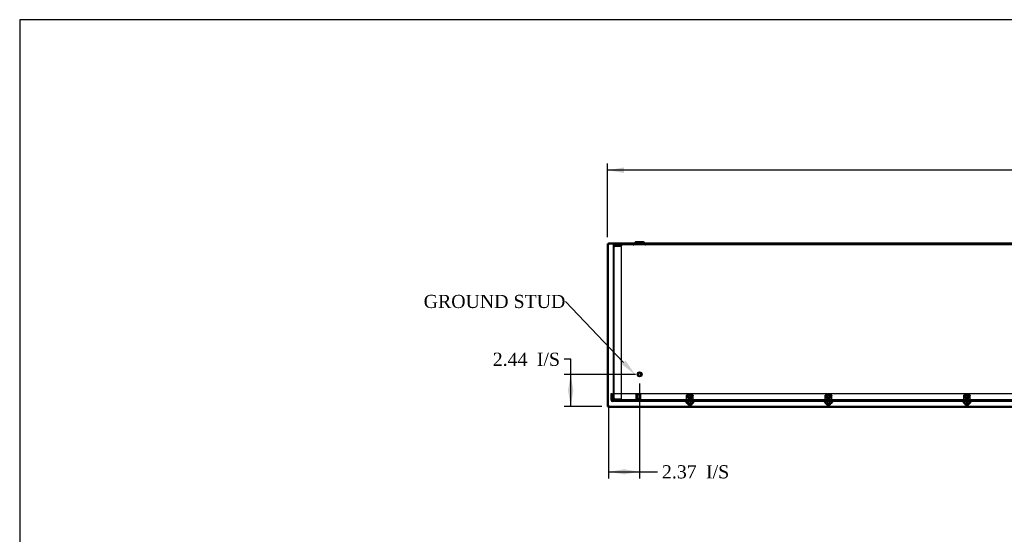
# Model space of a CAD drawing. Header units: inches. Extents: x 1 to 240, y -1 to 159.
# Tile 5 of 12: x 1 to 76, y 120 to 159. Entities that reach past the tile are written whole.
import ezdxf
from ezdxf import colors
from ezdxf.entities.mleader import LeaderData, LeaderLine
from ezdxf.enums import TextEntityAlignment as Align
from ezdxf.lldxf.tags import DXFTag
from ezdxf.math import Vec2, Vec3

# ---------------------------------------------------------------- set-up
doc = ezdxf.new("R2010")
doc.units = ezdxf.units.IN
doc.header["$MEASUREMENT"] = 0
for name, color, linetype in [('COM70472-36', 7, 'Continuous'), ('COM70473-36', 7, 'Continuous'), ('COM70474-5', 7, 'Continuous'), ('COM70985-8', 7, 'Continuous'), ('Default', 7, 'Continuous'), ('NTS16522', 7, 'Continuous'), ('RNG17670', 7, 'Continuous'), ('SCS19475', 7, 'Continuous'), ('STD26152', 7, 'Continuous')]:
    doc.layers.add(name, color=color, linetype=linetype)
doc.styles.add('SEACAD_Times_New_Roman', font='times.ttf')
tags = doc.linetypes.add('HIDDEN2', pattern=[0.1875, 0.125, -0.0625]).pattern_tags.tags
tags[6:7] = [DXFTag(74, 4), DXFTag(75, 0), DXFTag(340, '0'), DXFTag(46, 0.0), DXFTag(50, 0.0), DXFTag(44, 0.0), DXFTag(45, 0.0)]
tags[4:5] = [DXFTag(74, 4), DXFTag(75, 0), DXFTag(340, '0'), DXFTag(46, 0.0), DXFTag(50, 0.0), DXFTag(44, 0.0), DXFTag(45, 0.0)]
doc.dimstyles.new('HAMMOND_(STH_-_240x160)', dxfattribs={"dimtxt": 1, "dimasz": 1.25, "dimexe": 0.5, "dimexo": 0.5, "dimgap": 0.25, "dimtad": 0, "dimtih": 1, "dimtoh": 1, "dimzin": 0, "dimdsep": 46, "dimtxsty": 'SEACAD_Times_New_Roman', "dimblk1": '_SE_FILLED', "dimblk2": '_SE_FILLED', "dimsah": 1, "dimcen": 0.5, "dimadec": 0, "dimazin": 0, "dimtfac": 0.8, "dimtofl": 0, "dimtmove": 1, "dimatfit": 3, "dimfxl": 1, "dimtolj": 1, "dimtzin": 0, "dimarcsym": 0})

# ---------------------------------------------------------------- blocks, each defined once
blk = doc.blocks.new('SE5')
at = {"layer": 'COM70472-36', "color": 7, "linetype": 'HIDDEN2'}
for p, q in [((142.139, 142.152), (46.139, 142.152)), ((46.139, 142.08), (46.139, 142.152)), ((142.139, 142.08), (46.139, 142.08)), ((46.139, 142.08), (46.139, 142.044)), ((46.139, 141.972), (46.139, 142.044)), ((47.744, 142.224), (47.68, 142.161)), ((47.849, 142.227), (47.731, 142.11)), ((48.408, 142.236), (47.87, 142.236)), ((48.014, 142.308), (48.014, 142.236)), ((48.264, 142.236), (48.264, 142.308)), ((48.547, 142.11), (48.429, 142.227)), ((48.597, 142.161), (48.534, 142.224)), ((46.139, 130.224), (46.139, 130.352)), ((46.734, 130.332), (46.764, 130.332)), ((46.734, 130.332), (46.734, 130.224)), ((46.764, 130.332), (46.764, 130.316)), ((141.514, 130.296), (46.764, 130.296)), ((46.764, 130.224), (46.764, 130.244)), ((51.852, 130.296), (51.852, 130.224)), ((52.082, 130.224), (52.082, 130.296)), ((62.395, 130.296), (62.395, 130.224)), ((62.625, 130.224), (62.625, 130.296)), ((72.938, 130.296), (72.938, 130.224)), ((73.168, 130.224), (73.168, 130.296))]:
    blk.add_line(p, q, dxfattribs=at)
at = {"layer": 'COM70472-36', "color": 7, "linetype": 'Continuous'}
for p, q in [((47.798, 142.278), (47.744, 142.224)), ((48.408, 142.308), (47.87, 142.308)), ((48.534, 142.224), (48.48, 142.278))]:
    blk.add_line(p, q, dxfattribs=at)
at = {"layer": 'COM70472-36', "color": 7, "linetype": 'HIDDEN2'}
for centre, radius, start, end in [((47.659, 142.182), 0.03, 270, 315), ((47.659, 142.182), 0.102, 270, 315), ((47.87, 142.206), 0.03, 90, 135), ((48.408, 142.206), 0.03, 45, 90), ((48.619, 142.182), 0.102, 225, 270), ((48.619, 142.182), 0.03, 225, 270)]:
    blk.add_arc(centre, radius, start, end, dxfattribs=at)
at = {"layer": 'COM70472-36', "color": 7, "linetype": 'Continuous'}
for centre, start, end in [((47.87, 142.206), 90, 135), ((48.408, 142.206), 45, 90)]:
    blk.add_arc(centre, 0.102, start, end, dxfattribs=at)
at = {"layer": 'COM70473-36', "color": 7, "linetype": 'HIDDEN2'}
for p, q in [((45.967, 130.26), (45.967, 130.777)), ((45.967, 130.777), (46.039, 130.777)), ((46.039, 130.26), (46.039, 130.777)), ((46.092, 130.26), (46.092, 130.777)), ((46.092, 130.777), (142.186, 130.777)), ((142.203, 130.224), (46.075, 130.224)), ((142.203, 130.152), (46.075, 130.152)), ((46.092, 130.26), (46.092, 130.224)), ((46.092, 130.224), (46.092, 130.152)), ((51.616, 130.152), (51.743, 130.006)), ((51.67, 130.199), (51.838, 130.006)), ((52.191, 130.006), (51.743, 130.006)), ((52.095, 130.006), (52.263, 130.199)), ((52.191, 130.006), (52.318, 130.152)), ((62.159, 130.152), (62.286, 130.006)), ((62.213, 130.199), (62.381, 130.006)), ((62.734, 130.006), (62.286, 130.006)), ((62.638, 130.006), (62.806, 130.199)), ((62.734, 130.006), (62.861, 130.152)), ((72.702, 130.152), (72.829, 130.006)), ((72.756, 130.199), (72.924, 130.006)), ((73.277, 130.006), (72.829, 130.006)), ((73.181, 130.006), (73.349, 130.199)), ((73.277, 130.006), (73.404, 130.152))]:
    blk.add_line(p, q, dxfattribs=at)
for centre, radius, start, end in [((46.075, 130.26), 0.108, 180, 270), ((46.075, 130.26), 0.036, 180, 270), ((51.616, 130.152), 0.072, 41, 90), ((52.318, 130.152), 0.072, 90, 139), ((62.159, 130.152), 0.072, 41, 90), ((62.861, 130.152), 0.072, 90, 139), ((72.702, 130.152), 0.072, 41, 90), ((73.404, 130.152), 0.072, 90, 139)]:
    blk.add_arc(centre, radius, start, end, dxfattribs=at)
at = {"layer": 'COM70474-5', "color": 7, "linetype": 'HIDDEN2'}
for p, q in [((46.139, 141.972), (46.139, 141.955)), ((46.139, 130.369), (46.139, 141.955)), ((46.139, 141.955), (46.247, 141.955)), ((46.211, 141.972), (46.211, 141.955)), ((46.211, 130.369), (46.211, 141.955)), ((46.247, 142.008), (46.764, 142.008)), ((46.764, 141.955), (46.247, 141.955)), ((46.764, 142.08), (46.764, 142.008)), ((46.764, 130.369), (46.764, 141.955)), ((46.139, 130.369), (46.139, 130.352)), ((46.247, 130.369), (46.139, 130.369)), ((46.211, 130.369), (46.211, 130.352)), ((46.247, 130.369), (46.764, 130.369)), ((46.764, 130.316), (46.247, 130.316)), ((46.764, 130.244), (46.247, 130.244)), ((46.764, 130.244), (46.764, 130.316))]:
    blk.add_line(p, q, dxfattribs=at)
for centre, radius, start, end in [((46.247, 141.972), 0.108, 90, 180), ((46.247, 141.972), 0.036, 90, 180), ((46.247, 130.352), 0.108, 180, 270), ((46.247, 130.352), 0.036, 180, 270)]:
    blk.add_arc(centre, radius, start, end, dxfattribs=at)
at = {"layer": 'COM70985-8', "color": 7, "linetype": 'Continuous'}
for p, q in [((45.701, 129.786), (45.701, 142.152)), ((45.701, 142.152), (45.773, 142.152)), ((45.774, 142.224), (142.504, 142.224)), ((45.774, 142.224), (45.774, 142.152)), ((45.701, 129.786), (45.773, 129.786)), ((45.774, 129.714), (45.774, 129.786)), ((142.504, 129.714), (45.774, 129.714))]:
    blk.add_line(p, q, dxfattribs=at)
at = {"layer": 'COM70985-8', "color": 7, "linetype": 'HIDDEN2'}
for p, q in [((45.773, 129.786), (45.773, 142.152)), ((45.774, 142.152), (46.139, 142.152)), ((46.576, 142.224), (46.576, 142.152)), ((46.826, 142.152), (46.826, 142.224)), ((47.72, 142.152), (47.72, 142.224)), ((48.559, 142.224), (48.559, 142.152)), ((53.875, 142.224), (53.875, 142.152)), ((54.125, 142.152), (54.125, 142.224)), ((61.173, 142.224), (61.173, 142.152)), ((61.423, 142.152), (61.423, 142.224)), ((68.471, 142.224), (68.471, 142.152)), ((68.721, 142.152), (68.721, 142.224)), ((75.769, 142.224), (75.769, 142.152)), ((142.504, 129.786), (45.774, 129.786))]:
    blk.add_line(p, q, dxfattribs=at)
at = {"layer": 'COM70985-8', "color": 7, "linetype": 'Continuous'}
for points, knots in [([(45.701, 142.152), (45.701, 142.149), (45.704, 142.146), (45.715, 142.14), (45.723, 142.137), (45.743, 142.131), (45.755, 142.128), (45.781, 142.122), (45.795, 142.119), (45.809, 142.116)], [0, 0, 0, 0, 0.25, 0.25, 0.5, 0.5, 0.75, 0.75, 1, 1, 1, 1]), ([(45.773, 142.152), (45.773, 142.146), (45.777, 142.14), (45.791, 142.128), (45.8, 142.122), (45.809, 142.116)], [0, 0, 0, 0, 0.5, 0.5, 1, 1, 1, 1]), ([(45.809, 142.116), (45.806, 142.13), (45.803, 142.144), (45.797, 142.17), (45.794, 142.182), (45.789, 142.202), (45.786, 142.21), (45.78, 142.221), (45.777, 142.224), (45.774, 142.224)], [0, 0, 0, 0, 0.25, 0.25, 0.5, 0.5, 0.75, 0.75, 1, 1, 1, 1]), ([(45.809, 142.116), (45.803, 142.125), (45.797, 142.135), (45.786, 142.148), (45.78, 142.152), (45.774, 142.152)], [0, 0, 0, 0, 0.5, 0.5, 1, 1, 1, 1]), ([(45.809, 129.822), (45.795, 129.819), (45.781, 129.816), (45.755, 129.81), (45.743, 129.807), (45.723, 129.801), (45.715, 129.798), (45.704, 129.792), (45.701, 129.789), (45.701, 129.786)], [0, 0, 0, 0, 0.25, 0.25, 0.5, 0.5, 0.75, 0.75, 1, 1, 1, 1]), ([(45.809, 129.822), (45.8, 129.816), (45.791, 129.81), (45.777, 129.798), (45.773, 129.792), (45.773, 129.786)], [0, 0, 0, 0, 0.5, 0.5, 1, 1, 1, 1]), ([(45.774, 129.714), (45.777, 129.714), (45.78, 129.717), (45.786, 129.727), (45.789, 129.735), (45.794, 129.755), (45.797, 129.767), (45.803, 129.794), (45.806, 129.808), (45.809, 129.822)], [0, 0, 0, 0, 0.25, 0.25, 0.5, 0.5, 0.75, 0.75, 1, 1, 1, 1]), ([(45.774, 129.786), (45.78, 129.786), (45.786, 129.79), (45.797, 129.803), (45.803, 129.812), (45.809, 129.822)], [0, 0, 0, 0, 0.5, 0.5, 1, 1, 1, 1])]:
    blk.add_open_spline(points, degree=3, knots=knots, dxfattribs=at)
at = {"layer": 'NTS16522', "color": 7, "linetype": 'HIDDEN2'}
for p, q in [((51.717, 130.651), (52.217, 130.651)), ((51.717, 130.619), (51.717, 130.651)), ((52.217, 130.634), (51.717, 130.634)), ((51.717, 130.238), (51.717, 130.619)), ((51.717, 130.474), (52.217, 130.474)), ((51.717, 130.456), (52.217, 130.456)), ((51.791, 130.574), (51.812, 130.599)), ((51.809, 130.474), (51.791, 130.574)), ((51.791, 130.574), (51.817, 130.574)), ((51.822, 130.437), (51.809, 130.437)), ((51.809, 130.437), (51.809, 130.427)), ((51.824, 130.427), (51.809, 130.427)), ((51.812, 130.599), (52.122, 130.599)), ((51.817, 130.574), (51.812, 130.599)), ((52.117, 130.574), (51.817, 130.574)), ((51.817, 130.574), (51.834, 130.474)), ((51.824, 130.427), (51.818, 130.456)), ((51.825, 130.427), (51.824, 130.427)), ((51.831, 130.383), (51.824, 130.427)), ((51.825, 130.427), (51.846, 130.427)), ((51.846, 130.383), (51.846, 130.427)), ((51.86, 130.651), (51.86, 130.634)), ((51.872, 130.599), (51.872, 130.383)), ((51.879, 130.599), (51.889, 130.589)), ((52.045, 130.589), (51.889, 130.589)), ((51.889, 130.589), (51.889, 130.383)), ((52.045, 130.589), (52.055, 130.599)), ((52.045, 130.383), (52.045, 130.589)), ((52.062, 130.599), (52.062, 130.383)), ((52.074, 130.634), (52.074, 130.651)), ((52.088, 130.427), (52.109, 130.427)), ((52.088, 130.427), (52.088, 130.383)), ((52.1, 130.474), (52.117, 130.574)), ((52.11, 130.427), (52.103, 130.383)), ((52.11, 130.427), (52.109, 130.427)), ((52.11, 130.427), (52.115, 130.456)), ((52.11, 130.427), (52.125, 130.427)), ((52.112, 130.437), (52.125, 130.437)), ((52.117, 130.574), (52.122, 130.599)), ((52.117, 130.574), (52.143, 130.574)), ((52.122, 130.599), (52.143, 130.574)), ((52.143, 130.574), (52.125, 130.474)), ((52.125, 130.427), (52.125, 130.437)), ((52.217, 130.651), (52.217, 130.619)), ((52.217, 130.238), (52.217, 130.619)), ((62.26, 130.651), (62.76, 130.651)), ((62.26, 130.619), (62.26, 130.651)), ((62.76, 130.634), (62.26, 130.634)), ((62.26, 130.238), (62.26, 130.619)), ((62.26, 130.474), (62.76, 130.474)), ((62.26, 130.456), (62.76, 130.456)), ((62.334, 130.574), (62.355, 130.599)), ((62.352, 130.474), (62.334, 130.574)), ((62.334, 130.574), (62.36, 130.574)), ((62.365, 130.437), (62.352, 130.437)), ((62.352, 130.437), (62.352, 130.427)), ((62.367, 130.427), (62.352, 130.427)), ((62.355, 130.599), (62.665, 130.599)), ((62.36, 130.574), (62.355, 130.599)), ((62.66, 130.574), (62.36, 130.574)), ((62.36, 130.574), (62.377, 130.474)), ((62.367, 130.427), (62.361, 130.456)), ((62.368, 130.427), (62.367, 130.427)), ((62.374, 130.383), (62.367, 130.427)), ((62.368, 130.427), (62.389, 130.427)), ((62.389, 130.383), (62.389, 130.427)), ((62.403, 130.651), (62.403, 130.634)), ((62.415, 130.599), (62.415, 130.383)), ((62.422, 130.599), (62.432, 130.589)), ((62.588, 130.589), (62.432, 130.589)), ((62.432, 130.589), (62.432, 130.383)), ((62.588, 130.589), (62.598, 130.599)), ((62.588, 130.383), (62.588, 130.589)), ((62.605, 130.599), (62.605, 130.383)), ((62.617, 130.634), (62.617, 130.651)), ((62.631, 130.427), (62.652, 130.427)), ((62.631, 130.427), (62.631, 130.383)), ((62.643, 130.474), (62.66, 130.574)), ((62.653, 130.427), (62.646, 130.383)), ((62.653, 130.427), (62.652, 130.427)), ((62.653, 130.427), (62.658, 130.456)), ((62.653, 130.427), (62.668, 130.427)), ((62.655, 130.437), (62.668, 130.437)), ((62.66, 130.574), (62.665, 130.599)), ((62.66, 130.574), (62.686, 130.574)), ((62.665, 130.599), (62.686, 130.574)), ((62.686, 130.574), (62.668, 130.474)), ((62.668, 130.427), (62.668, 130.437)), ((62.76, 130.651), (62.76, 130.619)), ((62.76, 130.238), (62.76, 130.619)), ((72.803, 130.651), (73.303, 130.651)), ((72.803, 130.619), (72.803, 130.651)), ((73.303, 130.634), (72.803, 130.634)), ((72.803, 130.238), (72.803, 130.619)), ((72.803, 130.474), (73.303, 130.474)), ((72.803, 130.456), (73.303, 130.456)), ((72.877, 130.574), (72.898, 130.599)), ((72.895, 130.474), (72.877, 130.574)), ((72.877, 130.574), (72.903, 130.574)), ((72.908, 130.437), (72.895, 130.437)), ((72.895, 130.437), (72.895, 130.427)), ((72.91, 130.427), (72.895, 130.427)), ((72.898, 130.599), (73.208, 130.599)), ((72.903, 130.574), (72.898, 130.599)), ((73.203, 130.574), (72.903, 130.574)), ((72.903, 130.574), (72.92, 130.474)), ((72.91, 130.427), (72.904, 130.456)), ((72.911, 130.427), (72.91, 130.427)), ((72.917, 130.383), (72.91, 130.427)), ((72.911, 130.427), (72.932, 130.427)), ((72.932, 130.383), (72.932, 130.427)), ((72.946, 130.651), (72.946, 130.634)), ((72.958, 130.599), (72.958, 130.383)), ((72.965, 130.599), (72.975, 130.589)), ((73.131, 130.589), (72.975, 130.589)), ((72.975, 130.589), (72.975, 130.383)), ((73.131, 130.589), (73.141, 130.599)), ((73.131, 130.383), (73.131, 130.589)), ((73.148, 130.599), (73.148, 130.383)), ((73.16, 130.634), (73.16, 130.651)), ((73.174, 130.427), (73.195, 130.427)), ((73.174, 130.427), (73.174, 130.383)), ((73.186, 130.474), (73.203, 130.574)), ((73.196, 130.427), (73.189, 130.383)), ((73.196, 130.427), (73.195, 130.427)), ((73.196, 130.427), (73.201, 130.456)), ((73.196, 130.427), (73.211, 130.427)), ((73.198, 130.437), (73.211, 130.437)), ((73.203, 130.574), (73.208, 130.599)), ((73.203, 130.574), (73.229, 130.574)), ((73.208, 130.599), (73.229, 130.574)), ((73.229, 130.574), (73.211, 130.474)), ((73.211, 130.427), (73.211, 130.437)), ((73.303, 130.651), (73.303, 130.619)), ((73.303, 130.238), (73.303, 130.619)), ((51.717, 130.206), (51.717, 130.238)), ((52.217, 130.206), (51.717, 130.206)), ((51.78, 130.224), (51.78, 130.206)), ((51.824, 130.224), (51.824, 130.206)), ((52.103, 130.383), (51.831, 130.383)), ((51.86, 130.224), (51.86, 130.206)), ((52.074, 130.206), (52.074, 130.224)), ((52.11, 130.224), (52.11, 130.206)), ((52.154, 130.224), (52.154, 130.206)), ((52.217, 130.238), (52.217, 130.206)), ((62.26, 130.206), (62.26, 130.238)), ((62.76, 130.206), (62.26, 130.206)), ((62.323, 130.224), (62.323, 130.206)), ((62.367, 130.224), (62.367, 130.206)), ((62.646, 130.383), (62.374, 130.383)), ((62.403, 130.224), (62.403, 130.206)), ((62.617, 130.206), (62.617, 130.224)), ((62.653, 130.224), (62.653, 130.206)), ((62.697, 130.224), (62.697, 130.206)), ((62.76, 130.238), (62.76, 130.206)), ((72.803, 130.206), (72.803, 130.238)), ((73.303, 130.206), (72.803, 130.206)), ((72.866, 130.224), (72.866, 130.206)), ((72.91, 130.224), (72.91, 130.206)), ((73.189, 130.383), (72.917, 130.383)), ((72.946, 130.224), (72.946, 130.206)), ((73.16, 130.206), (73.16, 130.224)), ((73.196, 130.224), (73.196, 130.206)), ((73.24, 130.224), (73.24, 130.206)), ((73.303, 130.238), (73.303, 130.206))]:
    blk.add_line(p, q, dxfattribs=at)
for centre, start_param, end_param in [((51.767, 130.12), -0.946712, -0.820505), ((52.167, 130.12), 0.820505, 0.946712), ((62.31, 130.12), -0.946712, -0.820505), ((62.71, 130.12), 0.820505, 0.946712), ((72.853, 130.12), -0.946712, -0.820505), ((73.253, 130.12), 0.820505, 0.946712)]:
    blk.add_ellipse(centre, major_axis=(0, 0.451), ratio=0.176327, start_param=start_param, end_param=end_param, dxfattribs=at)
at = {"layer": 'RNG17670', "color": 7, "linetype": 'HIDDEN2'}
for p, q in [((52.065, 130.288), (51.796, 130.288)), ((51.796, 130.288), (51.796, 130.256)), ((52.065, 130.256), (51.796, 130.256)), ((51.842, 130.288), (51.842, 130.256)), ((52.065, 130.288), (52.065, 130.256)), ((62.339, 130.288), (62.608, 130.288)), ((62.339, 130.288), (62.339, 130.256)), ((62.339, 130.256), (62.608, 130.256)), ((62.385, 130.288), (62.385, 130.256)), ((62.608, 130.288), (62.608, 130.256)), ((73.151, 130.288), (72.882, 130.288)), ((72.882, 130.288), (72.882, 130.256)), ((73.151, 130.256), (72.882, 130.256)), ((72.928, 130.288), (72.928, 130.256)), ((73.151, 130.288), (73.151, 130.256))]:
    blk.add_line(p, q, dxfattribs=at)
at = {"layer": 'SCS19475', "color": 7, "linetype": 'HIDDEN2'}
for p, q in [((51.901, 130.651), (51.872, 130.621)), ((52.062, 130.621), (51.872, 130.621)), ((51.872, 130.621), (51.872, 130.326)), ((51.891, 130.326), (51.891, 130.64)), ((52.032, 130.651), (51.901, 130.651)), ((52.062, 130.621), (52.032, 130.651)), ((52.043, 130.326), (52.043, 130.64)), ((52.062, 130.326), (52.062, 130.621)), ((62.444, 130.651), (62.415, 130.621)), ((62.605, 130.621), (62.415, 130.621)), ((62.415, 130.621), (62.415, 130.326)), ((62.434, 130.326), (62.434, 130.64)), ((62.575, 130.651), (62.444, 130.651)), ((62.605, 130.621), (62.575, 130.651)), ((62.586, 130.326), (62.586, 130.64)), ((62.605, 130.326), (62.605, 130.621)), ((72.987, 130.651), (72.958, 130.621)), ((73.148, 130.621), (72.958, 130.621)), ((72.958, 130.621), (72.958, 130.326)), ((72.977, 130.326), (72.977, 130.64)), ((73.118, 130.651), (72.987, 130.651)), ((73.148, 130.621), (73.118, 130.651)), ((73.129, 130.326), (73.129, 130.64)), ((73.148, 130.326), (73.148, 130.621)), ((51.809, 129.938), (51.806, 129.938)), ((51.952, 129.938), (51.809, 129.938)), ((52.062, 130.326), (51.872, 130.326)), ((51.893, 130.326), (51.893, 130.006)), ((51.952, 129.878), (51.91, 129.878)), ((51.982, 129.938), (51.952, 129.938)), ((51.952, 129.938), (51.952, 129.883)), ((51.952, 129.883), (51.952, 129.878)), ((52.125, 129.938), (51.982, 129.938)), ((51.982, 129.938), (51.982, 129.883)), ((51.982, 129.878), (51.982, 129.883)), ((52.024, 129.878), (51.982, 129.878)), ((52.041, 130.006), (52.041, 130.326)), ((52.125, 129.938), (52.127, 129.938)), ((62.352, 129.938), (62.349, 129.938)), ((62.495, 129.938), (62.352, 129.938)), ((62.605, 130.326), (62.415, 130.326)), ((62.436, 130.326), (62.436, 130.006)), ((62.495, 129.878), (62.453, 129.878)), ((62.525, 129.938), (62.495, 129.938)), ((62.495, 129.938), (62.495, 129.883)), ((62.495, 129.883), (62.495, 129.878)), ((62.668, 129.938), (62.525, 129.938)), ((62.525, 129.938), (62.525, 129.883)), ((62.525, 129.878), (62.525, 129.883)), ((62.567, 129.878), (62.525, 129.878)), ((62.584, 130.006), (62.584, 130.326)), ((62.668, 129.938), (62.67, 129.938)), ((72.895, 129.938), (72.892, 129.938)), ((73.038, 129.938), (72.895, 129.938)), ((73.148, 130.326), (72.958, 130.326)), ((72.979, 130.326), (72.979, 130.006)), ((73.038, 129.878), (72.996, 129.878)), ((73.068, 129.938), (73.038, 129.938)), ((73.038, 129.938), (73.038, 129.883)), ((73.038, 129.883), (73.038, 129.878)), ((73.211, 129.938), (73.068, 129.938)), ((73.068, 129.938), (73.068, 129.883)), ((73.068, 129.878), (73.068, 129.883)), ((73.11, 129.878), (73.068, 129.878)), ((73.127, 130.006), (73.127, 130.326)), ((73.211, 129.938), (73.213, 129.938))]:
    blk.add_line(p, q, dxfattribs=at)
for centre, start, end in [((51.913, 130.003), 178.68531, 211.13501), ((52.02, 130.003), 328.86499, 1.31469), ((62.456, 130.003), 178.68531, 211.13501), ((62.563, 130.003), 328.86499, 1.31469), ((72.999, 130.003), 178.68531, 211.13501), ((73.106, 130.003), 328.86499, 1.31469)]:
    blk.add_arc(centre, 0.125, start, end, dxfattribs=at)
for points, knots in [([(51.91, 129.878), (51.9, 129.879), (51.89, 129.881), (51.87, 129.887), (51.861, 129.891), (51.843, 129.901), (51.835, 129.907), (51.824, 129.918), (51.821, 129.922), (51.814, 129.93), (51.811, 129.934), (51.809, 129.938)], [0, 0, 0, 0, 0.25, 0.25, 0.5, 0.5, 0.75, 0.75, 0.875, 0.875, 1, 1, 1, 1]), ([(51.982, 129.883), (51.977, 129.883), (51.972, 129.883), (51.962, 129.883), (51.957, 129.883), (51.952, 129.883)], [0, 0, 0, 0, 0.5, 0.5, 1, 1, 1, 1]), ([(52.125, 129.938), (52.12, 129.93), (52.113, 129.922), (52.099, 129.907), (52.091, 129.901), (52.073, 129.891), (52.064, 129.887), (52.044, 129.881), (52.034, 129.879), (52.024, 129.878)], [0, 0, 0, 0, 0.25, 0.25, 0.5, 0.5, 0.75, 0.75, 1, 1, 1, 1]), ([(62.453, 129.878), (62.443, 129.879), (62.433, 129.881), (62.413, 129.887), (62.404, 129.891), (62.386, 129.901), (62.378, 129.907), (62.367, 129.918), (62.364, 129.922), (62.357, 129.93), (62.354, 129.934), (62.352, 129.938)], [0, 0, 0, 0, 0.25, 0.25, 0.5, 0.5, 0.75, 0.75, 0.875, 0.875, 1, 1, 1, 1]), ([(62.525, 129.883), (62.52, 129.883), (62.515, 129.883), (62.505, 129.883), (62.5, 129.883), (62.495, 129.883)], [0, 0, 0, 0, 0.5, 0.5, 1, 1, 1, 1]), ([(62.668, 129.938), (62.663, 129.93), (62.656, 129.922), (62.642, 129.907), (62.634, 129.901), (62.616, 129.891), (62.607, 129.887), (62.587, 129.881), (62.577, 129.879), (62.567, 129.878)], [0, 0, 0, 0, 0.25, 0.25, 0.5, 0.5, 0.75, 0.75, 1, 1, 1, 1]), ([(72.996, 129.878), (72.986, 129.879), (72.976, 129.881), (72.956, 129.887), (72.947, 129.891), (72.929, 129.901), (72.921, 129.907), (72.91, 129.918), (72.907, 129.922), (72.9, 129.93), (72.897, 129.934), (72.895, 129.938)], [0, 0, 0, 0, 0.25, 0.25, 0.5, 0.5, 0.75, 0.75, 0.875, 0.875, 1, 1, 1, 1]), ([(73.068, 129.883), (73.063, 129.883), (73.058, 129.883), (73.048, 129.883), (73.043, 129.883), (73.038, 129.883)], [0, 0, 0, 0, 0.5, 0.5, 1, 1, 1, 1]), ([(73.211, 129.938), (73.206, 129.93), (73.199, 129.922), (73.185, 129.907), (73.177, 129.901), (73.159, 129.891), (73.15, 129.887), (73.13, 129.881), (73.12, 129.879), (73.11, 129.878)], [0, 0, 0, 0, 0.25, 0.25, 0.5, 0.5, 0.75, 0.75, 1, 1, 1, 1])]:
    blk.add_open_spline(points, degree=3, knots=knots, dxfattribs=at)
at = {"layer": 'STD26152', "color": 7, "linetype": 'HIDDEN2'}
for p, q in [((47.871, 130.684), (47.851, 130.664)), ((48.226, 130.664), (47.851, 130.664)), ((47.851, 130.664), (47.851, 130.244)), ((47.871, 130.684), (48.206, 130.684)), ((47.944, 130.684), (47.944, 130.364)), ((47.961, 130.684), (47.961, 130.364)), ((48.117, 130.364), (48.117, 130.684)), ((48.134, 130.684), (48.134, 130.364)), ((48.226, 130.664), (48.206, 130.684)), ((48.226, 130.244), (48.226, 130.664)), ((47.851, 130.244), (48.226, 130.244)), ((47.851, 130.244), (47.871, 130.224)), ((47.944, 130.364), (47.961, 130.364)), ((48.117, 130.364), (47.961, 130.364)), ((47.961, 130.364), (48.039, 130.317)), ((48.039, 130.317), (48.117, 130.364)), ((48.134, 130.364), (48.117, 130.364)), ((48.206, 130.224), (48.226, 130.244))]:
    blk.add_line(p, q, dxfattribs=at)
for radius in [0.188, 0.168, 0.095, 0.0781]:
    blk.add_circle((48.139, 132.224), radius, dxfattribs=at)
blk = doc.blocks.new('DMBLK5756')
at = {"layer": 'Default', "linetype": 'Continuous'}
for points in [[(46.951, 147.962), (45.701, 147.753), (46.951, 147.545)], [(141.326, 147.962), (141.326, 147.545), (142.576, 147.753)]]:
    blk.add_hatch(color=7, dxfattribs=at).paths.add_polyline_path(points)
at = {"layer": 'Default', "color": 7, "linetype": 'Continuous'}
for p, q in [((45.701, 142.652), (45.701, 148.253)), ((91.692, 147.753), (45.701, 147.753)), ((142.576, 147.753), (96.586, 147.753)), ((142.576, 142.652), (142.576, 148.253))]:
    blk.add_line(p, q, dxfattribs=at)
at = {"layer": 'Default', "color": 7, "linetype": 'Continuous', "style": 'SEACAD_Times_New_Roman'}
for s, p in [('96.88', (92.433, 148.253)), ('DOOR', (92.042, 146.753))]:
    blk.add_text(s, height=1, dxfattribs=at).set_placement(p, align=Align.TOP_LEFT)
blk = doc.blocks.new('_SE_FILLED')
at = {"color": 0}
blk.add_line((0, 0), (-1, 0), dxfattribs=at)
blk.add_solid([(0, 0), (-1, -0.1665), (-1, 0.1665), (0, 0)], dxfattribs=at)
blk = doc.blocks.new('DMBLK5760')
at = {"layer": 'Default', "linetype": 'Continuous'}
for points in [[(47.023, 124.602), (47.023, 125.018), (45.773, 124.81)], [(46.889, 124.602), (48.139, 124.81), (46.889, 125.018)]]:
    blk.add_hatch(color=7, dxfattribs=at).paths.add_polyline_path(points)
at = {"layer": 'Default', "color": 7, "linetype": 'Continuous'}
for p, q in [((48.139, 131.536), (48.139, 124.31)), ((45.773, 129.796), (45.773, 124.31)), ((45.773, 124.81), (48.989, 124.81)), ((48.989, 124.81), (49.489, 124.81))]:
    blk.add_line(p, q, dxfattribs=at)
at = {"layer": 'Default', "color": 7, "linetype": 'Continuous', "style": 'SEACAD_Times_New_Roman'}
for s, p in [('2.37', (49.839, 125.31)), ('I/S', (53.193, 125.31))]:
    blk.add_text(s, height=1, dxfattribs=at).set_placement(p, align=Align.TOP_LEFT)
blk = doc.blocks.new('DMBLK5761')
at = {"layer": 'Default', "linetype": 'Continuous'}
for points in [[(42.688, 130.974), (43.104, 130.974), (42.896, 132.224)], [(42.688, 131.036), (42.896, 129.786), (43.104, 131.036)]]:
    blk.add_hatch(color=7, dxfattribs=at).paths.add_polyline_path(points)
at = {"layer": 'Default', "color": 7, "linetype": 'Continuous'}
for p, q in [((42.896, 133.37), (42.396, 133.37)), ((42.896, 129.786), (42.896, 133.37)), ((47.826, 132.224), (42.396, 132.224)), ((45.274, 129.786), (42.396, 129.786))]:
    blk.add_line(p, q, dxfattribs=at)
at = {"layer": 'Default', "color": 7, "linetype": 'Continuous', "style": 'SEACAD_Times_New_Roman'}
for s, p in [('2.44', (36.962, 133.87)), ('I/S', (40.316, 133.87))]:
    blk.add_text(s, height=1, dxfattribs=at).set_placement(p, align=Align.TOP_LEFT)
blk = doc.blocks.new('BORDER')
at = {"layer": 'Default', "color": 7, "linetype": 'Continuous'}
for p, q in [((0, 27.86), (-41.86, 27.86)), ((-41.86, 27.86), (-41.86, 0))]:
    blk.add_line(p, q, dxfattribs=at)

msp = doc.modelspace()

# ---------------------------------------------------------------- block references
at = {"layer": 'Default', "color": 7, "xscale": 5.7, "yscale": 5.7, "zscale": 5.7}
msp.add_blockref('BORDER', (239.562, 0.401), dxfattribs=at)
at = {"layer": 'Default'}
msp.add_blockref('SE5', (0, 0), dxfattribs=at)

# ---------------------------------------------------------------- dimensions: what is measured, and where the dimension line sits
at = {"layer": 'Default', "color": 7, "linetype": 'Continuous'}
dim = msp.add_linear_dim(base=(45.701436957, 147.753285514), p1=(142.576436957, 142.151659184), p2=(45.701436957, 142.151659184), text='\\A1;<>\\PDOOR', dimstyle='HAMMOND_(STH_-_240x160)', override={"dimtmove": 0}, dxfattribs=at)
dim.commit()
dim.dimension.update_dxf_attribs({"geometry": 'DMBLK5756', "text_midpoint": (94.138938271, 147.753285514), "dimtype": 160})
dim = msp.add_linear_dim(base=(42.896, 132.224), p1=(45.774, 129.786), p2=(48.326, 132.224), angle=90, text='\\A1;<> I/S', dimstyle='HAMMOND_(STH_-_240x160)', dxfattribs=at)
dim.commit()
dim.dimension.update_dxf_attribs({"geometry": 'DMBLK5761', "text_midpoint": (42.396, 133.37), "dimtype": 160})
dim = msp.add_linear_dim(base=(48.139, 124.81), p1=(45.773, 130.296), p2=(48.139, 132.036), text='\\A1;<> I/S', dimstyle='HAMMOND_(STH_-_240x160)', dxfattribs=at)
dim.commit()
dim.dimension.update_dxf_attribs({"geometry": 'DMBLK5760', "text_midpoint": (49.489, 124.81), "dimtype": 160})

# ---------------------------------------------------------------- leaders
ml = msp.add_multileader_mtext('Standard', dxfattribs=at)
ml.set_content('{\\pxsm0.9;\\fTimes New Roman|b0||i0||c0|p34;\\W1.;GROUND STUD\\P}', color=7)
ml.set_leader_properties()
ml.build(insert=Vec2(0, 0))
ml.multileader.update_dxf_attribs({"dogleg_length": 0, "arrow_head_size": 1.25})
ctx = ml.context
ctx.base_point, ctx.char_height, ctx.arrow_head_size, ctx.landing_gap_size = Vec3(31.614, 137.349), 1, 1.25, 0.35
notes = []
notes.append((ctx, [(0, (1, 1, 0), (42.495, 137.759), (-1, 0), 0, [(0, [(47.783, 132.224)], 0, [])])]))
ctx.mtext.insert = Vec3(31.704, 138.27)
for ctx, leaders in notes:
    for number, flags, end, landing, length, lines in leaders:
        leader = LeaderData()
        leader.index, (leader.has_last_leader_line, leader.has_dogleg_vector, leader.attachment_direction) = number, flags
        leader.last_leader_point, leader.dogleg_vector, leader.dogleg_length = Vec3(end), Vec3(landing), length
        for number, points, colour, breaks in lines:
            line = LeaderLine()
            line.index, line.vertices, line.color, line.breaks = number, Vec3.list(points), colors.encode_raw_color(colour), breaks
            leader.lines.append(line)
        ctx.leaders.append(leader)

doc.saveas('drawing.dxf')
